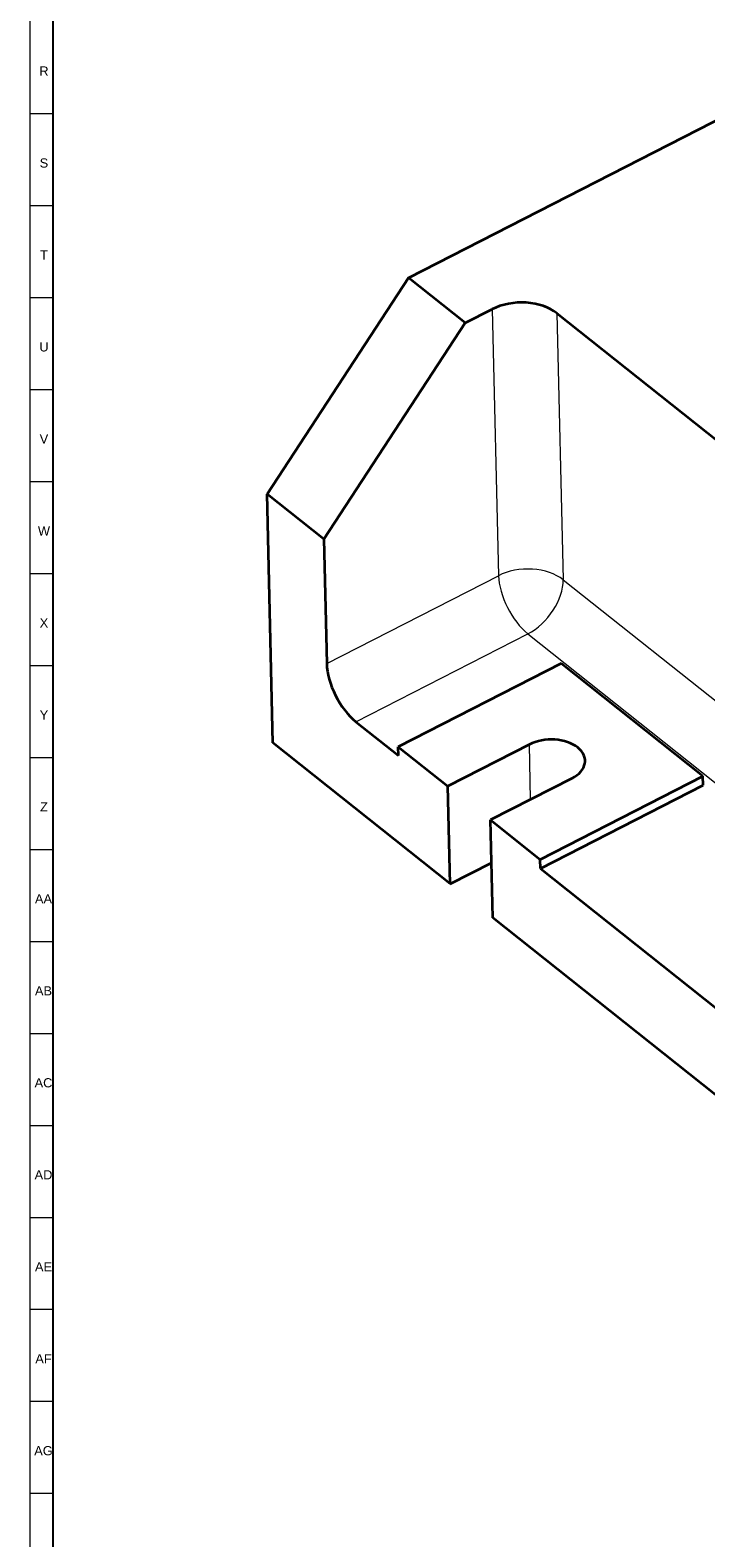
# Model space of a CAD drawing. Header units: millimetres. Extents: x -34 to 6620, y -230 to 4700.
# Tile 84 of 189: x 2 to 149, y 4060 to 4388. Entities that reach past the tile are written whole.
import ezdxf

# ---------------------------------------------------------------- set-up
doc = ezdxf.new("R2010")
doc.units = ezdxf.units.MM
doc.layers.add('1', color=7, linetype='Continuous', true_color=0xffffff)
doc.styles.add('Arial Unicode MS', font='Arial Unicode MS')

msp = doc.modelspace()

# ---------------------------------------------------------------- linework, layer by layer
at = {"layer": '1', "color": 3, "linetype": 'Continuous', "lineweight": 18}
msp.add_line((2, 2), (2, 4698), dxfattribs=at)
at = {"layer": '1', "color": 7, "linetype": 'Continuous', "lineweight": 25}
msp.add_line((7, 7), (7, 4693), dxfattribs=at)
at = {"layer": '1', "color": 7, "linetype": 'Continuous', "lineweight": 35}
for p, q in [((84.244, 4334.275), (314.767, 4452.208)), ((84.244, 4334.275), (53.498, 4287.26)), ((96.584, 4324.464), (84.244, 4334.275)), ((96.584, 4324.464), (102.484, 4327.482)), ((65.837, 4277.449), (96.584, 4324.464)), ((116.522, 4326.602), (249.944, 4220.515)), ((65.837, 4277.449), (53.498, 4287.26)), ((54.766, 4233.159), (53.498, 4287.26)), ((65.837, 4277.449), (66.472, 4250.398)), ((117.437, 4250.45), (82.032, 4232.337)), ((148.286, 4225.921), (117.437, 4250.45)), ((72.823, 4237.764), (82.077, 4230.405)), ((93.327, 4202.498), (54.766, 4233.159)), ((82.032, 4232.337), (92.829, 4223.752)), ((82.077, 4230.405), (82.032, 4232.337)), ((110.531, 4232.809), (92.829, 4223.752)), ((112.881, 4207.809), (148.286, 4225.921)), ((148.331, 4223.989), (148.286, 4225.921)), ((93.327, 4202.498), (92.829, 4223.752)), ((119.786, 4225.45), (102.084, 4216.394)), ((112.926, 4205.876), (148.331, 4223.989)), ((102.084, 4216.394), (112.881, 4207.809)), ((102.582, 4195.14), (102.084, 4216.394)), ((93.327, 4202.498), (102.302, 4207.09)), ((112.926, 4205.876), (112.881, 4207.809)), ((112.926, 4205.876), (151.488, 4175.216)), ((161.812, 4148.045), (102.582, 4195.14))]:
    msp.add_line(p, q, dxfattribs=at)
at = {"layer": '1', "color": 3, "linetype": 'Continuous', "lineweight": 13}
for p, q in [((2, 4370), (7, 4370)), ((2, 4350), (7, 4350)), ((2, 4330), (7, 4330)), ((2, 4310), (7, 4310)), ((2, 4290), (7, 4290)), ((2, 4270), (7, 4270)), ((2, 4250), (7, 4250)), ((2, 4230), (7, 4230)), ((2, 4210), (7, 4210)), ((2, 4190), (7, 4190)), ((2, 4170), (7, 4170)), ((2, 4150), (7, 4150)), ((2, 4130), (7, 4130)), ((2, 4110), (7, 4110)), ((2, 4090), (7, 4090)), ((2, 4070), (7, 4070))]:
    msp.add_line(p, q, dxfattribs=at)
at = {"layer": '1', "color": 92, "linetype": 'Continuous', "lineweight": 13}
for p, q in [((102.484, 4327.482), (103.843, 4269.517)), ((116.522, 4326.602), (117.881, 4268.636)), ((66.472, 4250.398), (103.843, 4269.517)), ((117.881, 4268.636), (221.381, 4186.341)), ((72.823, 4237.764), (110.194, 4256.883)), ((110.194, 4256.883), (214.476, 4173.966)), ((110.812, 4220.859), (110.531, 4232.809))]:
    msp.add_line(p, q, dxfattribs=at)
at = {"layer": '1', "color": 7, "linetype": 'Continuous', "lineweight": 35}
for centre, major_axis, ratio, start_param, end_param in [((108.654, 4322.577), (9.997, 0.234), 0.634305, 0.6501608, 2.2209572), ((72.641, 4245.492), (-4.554, 8.903), 0.467958, 0.7702422, 2.3410385), ((115.159, 4229.129), (-7.498, -0.176), 0.634305, 2.2209572, 5.3625498)]:
    msp.add_ellipse(centre, major_axis=major_axis, ratio=ratio, start_param=start_param, end_param=end_param, dxfattribs=at)
at = {"layer": '1', "color": 92, "linetype": 'Continuous', "lineweight": 13}
for major_axis, ratio, start_param, end_param in [((9.997, 0.234), 0.634305, 0.6501608, 2.2209572), ((-4.554, 8.903), 0.467958, 0.7702422, 2.3410385), ((6.224, 7.827), 0.615364, 4.0767743, 5.6475706)]:
    msp.add_ellipse((110.013, 4264.611), major_axis=major_axis, ratio=ratio, start_param=start_param, end_param=end_param, dxfattribs=at)

# ---------------------------------------------------------------- texts
at = {"layer": '1', "color": 3, "linetype": 'Continuous', "lineweight": 13, "char_height": 2, "attachment_point": 7, "line_spacing_factor": 1.069626, "style": 'Arial Unicode MS'}
for s, insert in [('\\W1.0000;R', (3.991, 4378.243)), ('\\W1.0000;S', (4.068, 4358.226)), ('\\W1.0000;T', (4.147, 4338.243)), ('\\W1.0000;U', (3.991, 4318.243)), ('\\W1.0000;V', (4.068, 4298.243)), ('\\W1.0000;W', (3.681, 4278.243)), ('\\W1.0000;X', (4.068, 4258.243)), ('\\W1.0000;Y', (4.068, 4238.243)), ('\\W1.0000;Z', (4.147, 4218.243)), ('\\W1.0000;AA', (3.036, 4198.243)), ('\\W1.0000;AB', (3.036, 4178.243)), ('\\W1.0000;AC', (2.959, 4158.226)), ('\\W1.0000;AD', (2.959, 4138.243)), ('\\W1.0000;AE', (3.036, 4118.243)), ('\\W1.0000;AF', (3.115, 4098.243)), ('\\W1.0000;AG', (2.882, 4078.226))]:
    msp.add_mtext(s, dxfattribs=dict(at, insert=insert))

doc.saveas('drawing.dxf')
